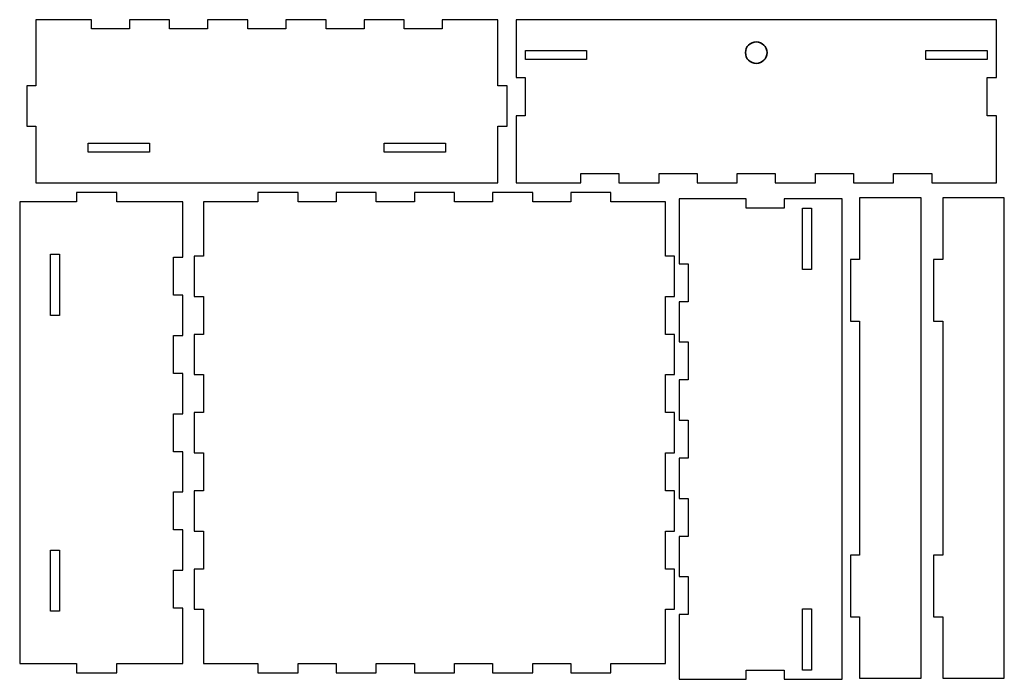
# Model space of a CAD drawing. Header units: millimetres. Extents: x 18 to 337, y -170 to 45.
import ezdxf

# ---------------------------------------------------------------- set-up
doc = ezdxf.new("R2010")
doc.units = ezdxf.units.MM
doc.header["$MEASUREMENT"] = 0
doc.layers.add('Layer 1', color=7, linetype='Continuous', lineweight=0)

msp = doc.modelspace()

# ---------------------------------------------------------------- linework, layer by layer
at = {"layer": 'Layer 1', "color": 18, "lineweight": 25, "true_color": 0x000000}
for points in [[(181.74, 31.73), (181.74, 34.63), (201.64, 34.63), (201.64, 31.73)], [(311.79, 31.73), (311.79, 34.63), (331.69, 34.63), (331.69, 31.73)], [(59.69, 4.53), (59.69, 1.63), (39.79, 1.63), (39.79, 4.53)], [(155.79, 4.53), (155.79, 1.63), (135.89, 1.63), (135.89, 4.53)], [(290.27, -13.27), (290.27, -33.27), (287.27, -33.27), (287.27, -53.27), (290.27, -53.27), (290.27, -129.27), (287.27, -129.27), (287.27, -149.27), (290.27, -149.27), (290.27, -169.27), (310.27, -169.27), (310.27, -13.27)], [(317.27, -13.27), (317.27, -33.27), (314.27, -33.27), (314.27, -53.27), (317.27, -53.27), (317.27, -129.27), (314.27, -129.27), (314.27, -149.27), (317.27, -149.27), (317.27, -169.27), (337.27, -169.27), (337.27, -13.27)], [(271.73, -16.62), (274.63, -16.62), (274.63, -36.52), (271.73, -36.52)], [(30.42, -51.4), (27.52, -51.4), (27.52, -31.5), (30.42, -31.5)], [(30.42, -147.5), (27.52, -147.5), (27.52, -127.6), (30.42, -127.6)], [(271.73, -146.67), (274.63, -146.67), (274.63, -166.57), (271.73, -166.57)]]:
    msp.add_lwpolyline(points, close=True, dxfattribs=at)
at = {"layer": 'Layer 1', "color": 18, "lineweight": 35, "true_color": 0x000000}
msp.add_circle((256.72, 33.92), 3.5, dxfattribs=at)
at = {"layer": 'Layer 1', "color": 18, "lineweight": 25, "true_color": 0x000000}
for points, knots in [([(172.79, -8.37), (172.79, -8.37), (22.79, -8.37), (22.79, -8.37), (22.79, -8.37), (22.79, 10.1), (22.79, 10.1), (22.79, 10.1), (19.79, 10.1), (19.79, 10.1), (19.79, 10.1), (19.79, 23.15), (19.79, 23.15), (19.79, 23.15), (22.79, 23.15), (22.79, 23.15), (22.79, 23.15), (22.79, 41.63), (22.79, 41.63), (22.79, 41.63), (22.79, 44.63), (22.79, 44.63), (22.79, 44.63), (40.82, 44.63), (40.82, 44.63), (40.82, 44.63), (40.82, 41.63), (40.82, 41.63), (40.82, 41.63), (53.16, 41.63), (53.16, 41.63), (53.16, 41.63), (53.16, 44.63), (53.16, 44.63), (53.16, 44.63), (66.22, 44.63), (66.22, 44.63), (66.22, 44.63), (66.22, 41.63), (66.22, 41.63), (66.22, 41.63), (78.56, 41.63), (78.56, 41.63), (78.56, 41.63), (78.56, 44.63), (78.56, 44.63), (78.56, 44.63), (91.62, 44.63), (91.62, 44.63), (91.62, 44.63), (91.62, 41.63), (91.62, 41.63), (91.62, 41.63), (103.96, 41.63), (103.96, 41.63), (103.96, 41.63), (103.96, 44.63), (103.96, 44.63), (103.96, 44.63), (117.02, 44.63), (117.02, 44.63), (117.02, 44.63), (117.02, 41.63), (117.02, 41.63), (117.02, 41.63), (129.36, 41.63), (129.36, 41.63), (129.36, 41.63), (129.36, 44.63), (129.36, 44.63), (129.36, 44.63), (142.42, 44.63), (142.42, 44.63), (142.42, 44.63), (142.42, 41.63), (142.42, 41.63), (142.42, 41.63), (154.76, 41.63), (154.76, 41.63), (154.76, 41.63), (154.76, 44.63), (154.76, 44.63), (154.76, 44.63), (172.79, 44.63), (172.79, 44.63), (172.79, 44.63), (172.79, 41.63), (172.79, 41.63), (172.79, 41.63), (172.79, 23.15), (172.79, 23.15), (172.79, 23.15), (175.79, 23.15), (175.79, 23.15), (175.79, 23.15), (175.79, 10.1), (175.79, 10.1), (175.79, 10.1), (172.79, 10.1), (172.79, 10.1), (172.79, 10.1), (172.79, -8.37), (172.79, -8.37)], [0, 0, 0, 0, 1, 1, 1, 2, 2, 2, 3, 3, 3, 4, 4, 4, 5, 5, 5, 6, 6, 6, 7, 7, 7, 8, 8, 8, 9, 9, 9, 10, 10, 10, 11, 11, 11, 12, 12, 12, 13, 13, 13, 14, 14, 14, 15, 15, 15, 16, 16, 16, 17, 17, 17, 18, 18, 18, 19, 19, 19, 20, 20, 20, 21, 21, 21, 22, 22, 22, 23, 23, 23, 24, 24, 24, 25, 25, 25, 26, 26, 26, 27, 27, 27, 28, 28, 28, 29, 29, 29, 30, 30, 30, 31, 31, 31, 32, 32, 32, 33, 33, 33, 34, 34, 34, 34]), ([(181.71, 44.63), (181.71, 44.63), (331.71, 44.63), (331.71, 44.63), (331.71, 44.63), (334.71, 44.63), (334.71, 44.63), (334.71, 44.63), (334.71, 25.8), (334.71, 25.8), (334.71, 25.8), (331.71, 25.8), (331.71, 25.8), (331.71, 25.8), (331.71, 13.45), (331.71, 13.45), (331.71, 13.45), (334.71, 13.45), (334.71, 13.45), (334.71, 13.45), (334.71, -5.37), (334.71, -5.37), (334.71, -5.37), (334.71, -8.37), (334.71, -8.37), (334.71, -8.37), (331.71, -8.37), (331.71, -8.37), (331.71, -8.37), (313.69, -8.37), (313.69, -8.37), (313.69, -8.37), (313.69, -5.37), (313.69, -5.37), (313.69, -5.37), (301.34, -5.37), (301.34, -5.37), (301.34, -5.37), (301.34, -8.37), (301.34, -8.37), (301.34, -8.37), (288.29, -8.37), (288.29, -8.37), (288.29, -8.37), (288.29, -5.37), (288.29, -5.37), (288.29, -5.37), (275.94, -5.37), (275.94, -5.37), (275.94, -5.37), (275.94, -8.37), (275.94, -8.37), (275.94, -8.37), (262.89, -8.37), (262.89, -8.37), (262.89, -8.37), (262.89, -5.37), (262.89, -5.37), (262.89, -5.37), (250.54, -5.37), (250.54, -5.37), (250.54, -5.37), (250.54, -8.37), (250.54, -8.37), (250.54, -8.37), (237.49, -8.37), (237.49, -8.37), (237.49, -8.37), (237.49, -5.37), (237.49, -5.37), (237.49, -5.37), (225.14, -5.37), (225.14, -5.37), (225.14, -5.37), (225.14, -8.37), (225.14, -8.37), (225.14, -8.37), (212.09, -8.37), (212.09, -8.37), (212.09, -8.37), (212.09, -5.37), (212.09, -5.37), (212.09, -5.37), (199.74, -5.37), (199.74, -5.37), (199.74, -5.37), (199.74, -8.37), (199.74, -8.37), (199.74, -8.37), (181.71, -8.37), (181.71, -8.37), (181.71, -8.37), (178.71, -8.37), (178.71, -8.37), (178.71, -8.37), (178.71, -5.37), (178.71, -5.37), (178.71, -5.37), (178.71, 13.45), (178.71, 13.45), (178.71, 13.45), (181.71, 13.45), (181.71, 13.45), (181.71, 13.45), (181.71, 25.8), (181.71, 25.8), (181.71, 25.8), (178.71, 25.8), (178.71, 25.8), (178.71, 25.8), (178.71, 44.63), (178.71, 44.63), (178.71, 44.63), (181.71, 44.63), (181.71, 44.63)], [0, 0, 0, 0, 1, 1, 1, 2, 2, 2, 3, 3, 3, 4, 4, 4, 5, 5, 5, 6, 6, 6, 7, 7, 7, 8, 8, 8, 9, 9, 9, 10, 10, 10, 11, 11, 11, 12, 12, 12, 13, 13, 13, 14, 14, 14, 15, 15, 15, 16, 16, 16, 17, 17, 17, 18, 18, 18, 19, 19, 19, 20, 20, 20, 21, 21, 21, 22, 22, 22, 23, 23, 23, 24, 24, 24, 25, 25, 25, 26, 26, 26, 27, 27, 27, 28, 28, 28, 29, 29, 29, 30, 30, 30, 31, 31, 31, 32, 32, 32, 33, 33, 33, 34, 34, 34, 35, 35, 35, 36, 36, 36, 37, 37, 37, 38, 38, 38, 38]), ([(17.52, -164.5), (17.52, -164.5), (17.52, -14.5), (17.52, -14.5), (17.52, -14.5), (36, -14.5), (36, -14.5), (36, -14.5), (36, -11.5), (36, -11.5), (36, -11.5), (49.05, -11.5), (49.05, -11.5), (49.05, -11.5), (49.05, -14.5), (49.05, -14.5), (49.05, -14.5), (67.52, -14.5), (67.52, -14.5), (67.52, -14.5), (70.52, -14.5), (70.52, -14.5), (70.52, -14.5), (70.52, -32.53), (70.52, -32.53), (70.52, -32.53), (67.52, -32.53), (67.52, -32.53), (67.52, -32.53), (67.52, -44.88), (67.52, -44.88), (67.52, -44.88), (70.52, -44.88), (70.52, -44.88), (70.52, -44.88), (70.52, -57.93), (70.52, -57.93), (70.52, -57.93), (67.52, -57.93), (67.52, -57.93), (67.52, -57.93), (67.52, -70.28), (67.52, -70.28), (67.52, -70.28), (70.52, -70.28), (70.52, -70.28), (70.52, -70.28), (70.52, -83.33), (70.52, -83.33), (70.52, -83.33), (67.52, -83.33), (67.52, -83.33), (67.52, -83.33), (67.52, -95.68), (67.52, -95.68), (67.52, -95.68), (70.52, -95.68), (70.52, -95.68), (70.52, -95.68), (70.52, -108.73), (70.52, -108.73), (70.52, -108.73), (67.52, -108.73), (67.52, -108.73), (67.52, -108.73), (67.52, -121.08), (67.52, -121.08), (67.52, -121.08), (70.52, -121.08), (70.52, -121.08), (70.52, -121.08), (70.52, -134.13), (70.52, -134.13), (70.52, -134.13), (67.52, -134.13), (67.52, -134.13), (67.52, -134.13), (67.52, -146.48), (67.52, -146.48), (67.52, -146.48), (70.52, -146.48), (70.52, -146.48), (70.52, -146.48), (70.52, -164.5), (70.52, -164.5), (70.52, -164.5), (67.52, -164.5), (67.52, -164.5), (67.52, -164.5), (49.05, -164.5), (49.05, -164.5), (49.05, -164.5), (49.05, -167.5), (49.05, -167.5), (49.05, -167.5), (36, -167.5), (36, -167.5), (36, -167.5), (36, -164.5), (36, -164.5), (36, -164.5), (17.52, -164.5), (17.52, -164.5)], [0, 0, 0, 0, 1, 1, 1, 2, 2, 2, 3, 3, 3, 4, 4, 4, 5, 5, 5, 6, 6, 6, 7, 7, 7, 8, 8, 8, 9, 9, 9, 10, 10, 10, 11, 11, 11, 12, 12, 12, 13, 13, 13, 14, 14, 14, 15, 15, 15, 16, 16, 16, 17, 17, 17, 18, 18, 18, 19, 19, 19, 20, 20, 20, 21, 21, 21, 22, 22, 22, 23, 23, 23, 24, 24, 24, 25, 25, 25, 26, 26, 26, 27, 27, 27, 28, 28, 28, 29, 29, 29, 30, 30, 30, 31, 31, 31, 32, 32, 32, 33, 33, 33, 34, 34, 34, 34]), ([(77.21, -14.5), (77.21, -14.5), (94.89, -14.5), (94.89, -14.5), (94.89, -14.5), (94.89, -11.5), (94.89, -11.5), (94.89, -11.5), (107.94, -11.5), (107.94, -11.5), (107.94, -11.5), (107.94, -14.5), (107.94, -14.5), (107.94, -14.5), (120.29, -14.5), (120.29, -14.5), (120.29, -14.5), (120.29, -11.5), (120.29, -11.5), (120.29, -11.5), (133.34, -11.5), (133.34, -11.5), (133.34, -11.5), (133.34, -14.5), (133.34, -14.5), (133.34, -14.5), (145.69, -14.5), (145.69, -14.5), (145.69, -14.5), (145.69, -11.5), (145.69, -11.5), (145.69, -11.5), (158.74, -11.5), (158.74, -11.5), (158.74, -11.5), (158.74, -14.5), (158.74, -14.5), (158.74, -14.5), (171.09, -14.5), (171.09, -14.5), (171.09, -14.5), (171.09, -11.5), (171.09, -11.5), (171.09, -11.5), (184.14, -11.5), (184.14, -11.5), (184.14, -11.5), (184.14, -14.5), (184.14, -14.5), (184.14, -14.5), (196.49, -14.5), (196.49, -14.5), (196.49, -14.5), (196.49, -11.5), (196.49, -11.5), (196.49, -11.5), (209.54, -11.5), (209.54, -11.5), (209.54, -11.5), (209.54, -14.5), (209.54, -14.5), (209.54, -14.5), (227.21, -14.5), (227.21, -14.5), (227.21, -14.5), (227.21, -32.18), (227.21, -32.18), (227.21, -32.18), (230.21, -32.18), (230.21, -32.18), (230.21, -32.18), (230.21, -45.23), (230.21, -45.23), (230.21, -45.23), (227.21, -45.23), (227.21, -45.23), (227.21, -45.23), (227.21, -57.58), (227.21, -57.58), (227.21, -57.58), (230.21, -57.58), (230.21, -57.58), (230.21, -57.58), (230.21, -70.63), (230.21, -70.63), (230.21, -70.63), (227.21, -70.63), (227.21, -70.63), (227.21, -70.63), (227.21, -82.98), (227.21, -82.98), (227.21, -82.98), (230.21, -82.98), (230.21, -82.98), (230.21, -82.98), (230.21, -96.03), (230.21, -96.03), (230.21, -96.03), (227.21, -96.03), (227.21, -96.03), (227.21, -96.03), (227.21, -108.38), (227.21, -108.38), (227.21, -108.38), (230.21, -108.38), (230.21, -108.38), (230.21, -108.38), (230.21, -121.43), (230.21, -121.43), (230.21, -121.43), (227.21, -121.43), (227.21, -121.43), (227.21, -121.43), (227.21, -133.78), (227.21, -133.78), (227.21, -133.78), (230.21, -133.78), (230.21, -133.78), (230.21, -133.78), (230.21, -146.83), (230.21, -146.83), (230.21, -146.83), (227.21, -146.83), (227.21, -146.83), (227.21, -146.83), (227.21, -164.5), (227.21, -164.5), (227.21, -164.5), (209.54, -164.5), (209.54, -164.5), (209.54, -164.5), (209.54, -167.5), (209.54, -167.5), (209.54, -167.5), (196.49, -167.5), (196.49, -167.5), (196.49, -167.5), (196.49, -164.5), (196.49, -164.5), (196.49, -164.5), (184.14, -164.5), (184.14, -164.5), (184.14, -164.5), (184.14, -167.5), (184.14, -167.5), (184.14, -167.5), (171.09, -167.5), (171.09, -167.5), (171.09, -167.5), (171.09, -164.5), (171.09, -164.5), (171.09, -164.5), (158.74, -164.5), (158.74, -164.5), (158.74, -164.5), (158.74, -167.5), (158.74, -167.5), (158.74, -167.5), (145.69, -167.5), (145.69, -167.5), (145.69, -167.5), (145.69, -164.5), (145.69, -164.5), (145.69, -164.5), (133.34, -164.5), (133.34, -164.5), (133.34, -164.5), (133.34, -167.5), (133.34, -167.5), (133.34, -167.5), (120.29, -167.5), (120.29, -167.5), (120.29, -167.5), (120.29, -164.5), (120.29, -164.5), (120.29, -164.5), (107.94, -164.5), (107.94, -164.5), (107.94, -164.5), (107.94, -167.5), (107.94, -167.5), (107.94, -167.5), (94.89, -167.5), (94.89, -167.5), (94.89, -167.5), (94.89, -164.5), (94.89, -164.5), (94.89, -164.5), (77.21, -164.5), (77.21, -164.5), (77.21, -164.5), (77.21, -146.83), (77.21, -146.83), (77.21, -146.83), (74.21, -146.83), (74.21, -146.83), (74.21, -146.83), (74.21, -133.78), (74.21, -133.78), (74.21, -133.78), (77.21, -133.78), (77.21, -133.78), (77.21, -133.78), (77.21, -121.43), (77.21, -121.43), (77.21, -121.43), (74.21, -121.43), (74.21, -121.43), (74.21, -121.43), (74.21, -108.38), (74.21, -108.38), (74.21, -108.38), (77.21, -108.38), (77.21, -108.38), (77.21, -108.38), (77.21, -96.03), (77.21, -96.03), (77.21, -96.03), (74.21, -96.03), (74.21, -96.03), (74.21, -96.03), (74.21, -82.98), (74.21, -82.98), (74.21, -82.98), (77.21, -82.98), (77.21, -82.98), (77.21, -82.98), (77.21, -70.63), (77.21, -70.63), (77.21, -70.63), (74.21, -70.63), (74.21, -70.63), (74.21, -70.63), (74.21, -57.58), (74.21, -57.58), (74.21, -57.58), (77.21, -57.58), (77.21, -57.58), (77.21, -57.58), (77.21, -45.23), (77.21, -45.23), (77.21, -45.23), (74.21, -45.23), (74.21, -45.23), (74.21, -45.23), (74.21, -32.18), (74.21, -32.18), (74.21, -32.18), (77.21, -32.18), (77.21, -32.18), (77.21, -32.18), (77.21, -14.5), (77.21, -14.5)], [0, 0, 0, 0, 1, 1, 1, 2, 2, 2, 3, 3, 3, 4, 4, 4, 5, 5, 5, 6, 6, 6, 7, 7, 7, 8, 8, 8, 9, 9, 9, 10, 10, 10, 11, 11, 11, 12, 12, 12, 13, 13, 13, 14, 14, 14, 15, 15, 15, 16, 16, 16, 17, 17, 17, 18, 18, 18, 19, 19, 19, 20, 20, 20, 21, 21, 21, 22, 22, 22, 23, 23, 23, 24, 24, 24, 25, 25, 25, 26, 26, 26, 27, 27, 27, 28, 28, 28, 29, 29, 29, 30, 30, 30, 31, 31, 31, 32, 32, 32, 33, 33, 33, 34, 34, 34, 35, 35, 35, 36, 36, 36, 37, 37, 37, 38, 38, 38, 39, 39, 39, 40, 40, 40, 41, 41, 41, 42, 42, 42, 43, 43, 43, 44, 44, 44, 45, 45, 45, 46, 46, 46, 47, 47, 47, 48, 48, 48, 49, 49, 49, 50, 50, 50, 51, 51, 51, 52, 52, 52, 53, 53, 53, 54, 54, 54, 55, 55, 55, 56, 56, 56, 57, 57, 57, 58, 58, 58, 59, 59, 59, 60, 60, 60, 61, 61, 61, 62, 62, 62, 63, 63, 63, 64, 64, 64, 65, 65, 65, 66, 66, 66, 67, 67, 67, 68, 68, 68, 69, 69, 69, 70, 70, 70, 71, 71, 71, 72, 72, 72, 73, 73, 73, 74, 74, 74, 75, 75, 75, 76, 76, 76, 77, 77, 77, 78, 78, 78, 79, 79, 79, 80, 80, 80, 81, 81, 81, 82, 82, 82, 83, 83, 83, 84, 84, 84, 84]), ([(284.63, -16.59), (284.63, -16.59), (284.63, -166.59), (284.63, -166.59), (284.63, -166.59), (284.63, -169.59), (284.63, -169.59), (284.63, -169.59), (265.8, -169.59), (265.8, -169.59), (265.8, -169.59), (265.8, -166.59), (265.8, -166.59), (265.8, -166.59), (253.45, -166.59), (253.45, -166.59), (253.45, -166.59), (253.45, -169.59), (253.45, -169.59), (253.45, -169.59), (234.63, -169.59), (234.63, -169.59), (234.63, -169.59), (231.63, -169.59), (231.63, -169.59), (231.63, -169.59), (231.63, -166.59), (231.63, -166.59), (231.63, -166.59), (231.63, -148.56), (231.63, -148.56), (231.63, -148.56), (234.63, -148.56), (234.63, -148.56), (234.63, -148.56), (234.63, -136.22), (234.63, -136.22), (234.63, -136.22), (231.63, -136.22), (231.63, -136.22), (231.63, -136.22), (231.63, -123.16), (231.63, -123.16), (231.63, -123.16), (234.63, -123.16), (234.63, -123.16), (234.63, -123.16), (234.63, -110.82), (234.63, -110.82), (234.63, -110.82), (231.63, -110.82), (231.63, -110.82), (231.63, -110.82), (231.63, -97.76), (231.63, -97.76), (231.63, -97.76), (234.63, -97.76), (234.63, -97.76), (234.63, -97.76), (234.63, -85.42), (234.63, -85.42), (234.63, -85.42), (231.63, -85.42), (231.63, -85.42), (231.63, -85.42), (231.63, -72.36), (231.63, -72.36), (231.63, -72.36), (234.63, -72.36), (234.63, -72.36), (234.63, -72.36), (234.63, -60.02), (234.63, -60.02), (234.63, -60.02), (231.63, -60.02), (231.63, -60.02), (231.63, -60.02), (231.63, -46.96), (231.63, -46.96), (231.63, -46.96), (234.63, -46.96), (234.63, -46.96), (234.63, -46.96), (234.63, -34.62), (234.63, -34.62), (234.63, -34.62), (231.63, -34.62), (231.63, -34.62), (231.63, -34.62), (231.63, -16.59), (231.63, -16.59), (231.63, -16.59), (231.63, -13.59), (231.63, -13.59), (231.63, -13.59), (234.63, -13.59), (234.63, -13.59), (234.63, -13.59), (253.45, -13.59), (253.45, -13.59), (253.45, -13.59), (253.45, -16.59), (253.45, -16.59), (253.45, -16.59), (265.8, -16.59), (265.8, -16.59), (265.8, -16.59), (265.8, -13.59), (265.8, -13.59), (265.8, -13.59), (284.63, -13.59), (284.63, -13.59), (284.63, -13.59), (284.63, -16.59), (284.63, -16.59)], [0, 0, 0, 0, 1, 1, 1, 2, 2, 2, 3, 3, 3, 4, 4, 4, 5, 5, 5, 6, 6, 6, 7, 7, 7, 8, 8, 8, 9, 9, 9, 10, 10, 10, 11, 11, 11, 12, 12, 12, 13, 13, 13, 14, 14, 14, 15, 15, 15, 16, 16, 16, 17, 17, 17, 18, 18, 18, 19, 19, 19, 20, 20, 20, 21, 21, 21, 22, 22, 22, 23, 23, 23, 24, 24, 24, 25, 25, 25, 26, 26, 26, 27, 27, 27, 28, 28, 28, 29, 29, 29, 30, 30, 30, 31, 31, 31, 32, 32, 32, 33, 33, 33, 34, 34, 34, 35, 35, 35, 36, 36, 36, 37, 37, 37, 38, 38, 38, 38])]:
    msp.add_open_spline(points, degree=3, knots=knots, dxfattribs=at)

doc.saveas('drawing.dxf')
